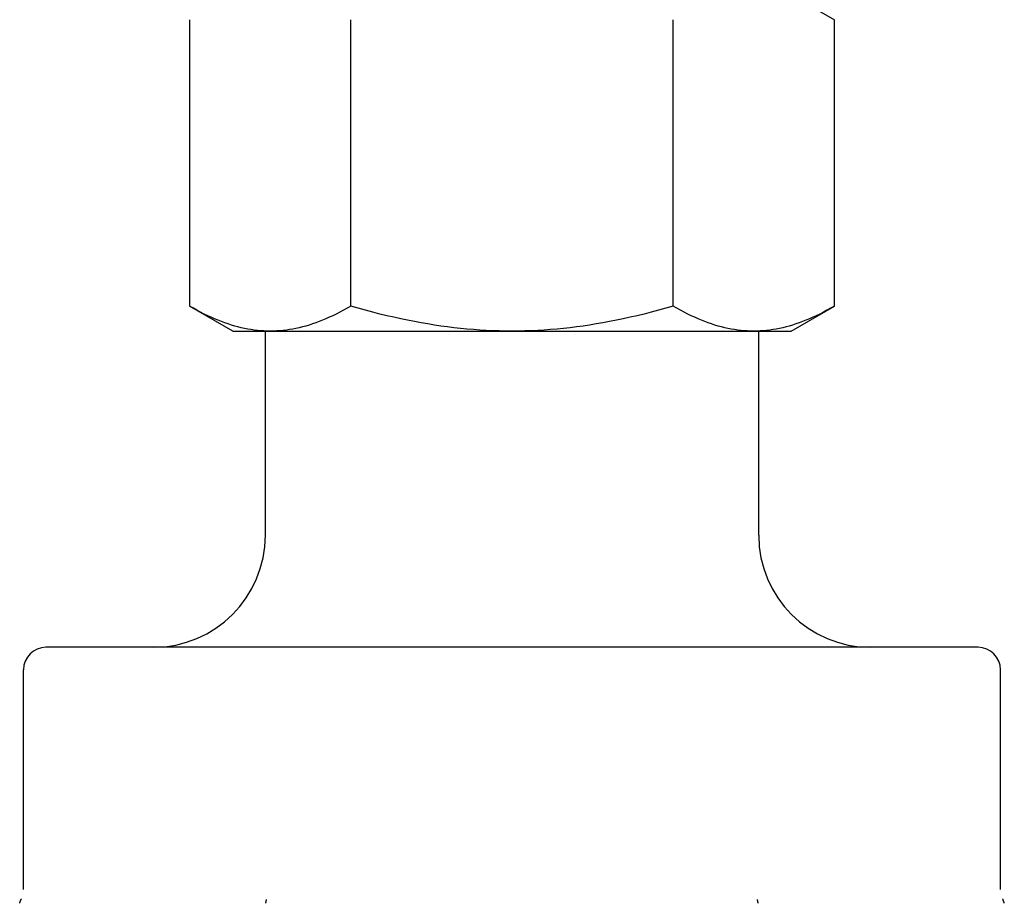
# Model space of a CAD drawing. Header units: millimetres. Extents: x 81 to 3803, y 32 to 438.
# Tile 3 of 16: x 308 to 352, y 257 to 297. Entities that reach past the tile are written whole.
import ezdxf

# ---------------------------------------------------------------- set-up
doc = ezdxf.new("R2010")
doc.units = ezdxf.units.MM
doc.layers.add('DETAIL', color=2, linetype='Continuous')

msp = doc.modelspace()

# ---------------------------------------------------------------- linework, layer by layer
at = {"layer": 'DETAIL'}
for p, q in [((342.543, 297.922), (344.469, 296.81)), ((315.717, 296.81), (315.717, 284.034)), ((322.905, 284.034), (322.905, 296.81)), ((337.281, 284.034), (337.281, 296.81)), ((344.469, 284.034), (344.469, 296.81)), ((317.643, 282.922), (315.717, 284.034)), ((342.543, 282.922), (344.469, 284.034)), ((317.643, 282.922), (319.311, 282.922)), ((319.093, 273.822), (319.093, 282.922)), ((319.311, 282.922), (330.093, 282.922)), ((330.093, 282.922), (340.875, 282.922)), ((340.875, 282.922), (342.543, 282.922)), ((341.093, 273.822), (341.093, 282.922)), ((309.38, 268.822), (309.308, 268.822)), ((318.243, 268.822), (309.38, 268.822)), ((321.229, 268.822), (318.243, 268.822)), ((338.956, 268.822), (321.229, 268.822)), ((341.942, 268.822), (338.956, 268.822)), ((350.806, 268.822), (341.942, 268.822)), ((350.877, 268.822), (350.806, 268.822)), ((308.308, 258.027), (308.308, 267.822)), ((351.877, 258.027), (351.877, 267.822))]:
    msp.add_line(p, q, dxfattribs=at)
at = {"layer": 'DETAIL', "flags": 128}
for points in [[(319.311, 282.922), (319.167, 282.924), (319.023, 282.93), (318.879, 282.939), (318.736, 282.953), (318.593, 282.97), (318.449, 282.991), (318.305, 283.015), (318.161, 283.044), (318.017, 283.076), (317.872, 283.112), (317.726, 283.151), (317.579, 283.195), (317.432, 283.242), (317.284, 283.294), (317.134, 283.349), (316.983, 283.408), (316.831, 283.472), (316.677, 283.539), (316.522, 283.611), (316.365, 283.686), (316.206, 283.767), (316.045, 283.851), (315.882, 283.94), (315.717, 284.034)], [(322.905, 284.034), (322.739, 283.94), (322.576, 283.851), (322.415, 283.767), (322.256, 283.686), (322.099, 283.611), (321.944, 283.539), (321.79, 283.472), (321.638, 283.408), (321.487, 283.349), (321.338, 283.294), (321.189, 283.242), (321.042, 283.195), (320.895, 283.151), (320.75, 283.112), (320.605, 283.076), (320.46, 283.044), (320.316, 283.015), (320.172, 282.991), (320.029, 282.97), (319.885, 282.953), (319.742, 282.939), (319.598, 282.93), (319.455, 282.924), (319.311, 282.922)], [(330.093, 282.922), (329.805, 282.924), (329.517, 282.93), (329.23, 282.939), (328.943, 282.953), (328.657, 282.97), (328.37, 282.991), (328.082, 283.015), (327.794, 283.044), (327.505, 283.076), (327.215, 283.112), (326.923, 283.151), (326.63, 283.195), (326.335, 283.242), (326.038, 283.294), (325.739, 283.349), (325.438, 283.408), (325.133, 283.472), (324.826, 283.539), (324.515, 283.611), (324.201, 283.686), (323.883, 283.767), (323.562, 283.851), (323.235, 283.94), (322.905, 284.034)], [(337.281, 284.034), (336.95, 283.94), (336.624, 283.851), (336.302, 283.767), (335.984, 283.686), (335.67, 283.611), (335.359, 283.539), (335.052, 283.472), (334.748, 283.408), (334.446, 283.349), (334.147, 283.294), (333.85, 283.242), (333.555, 283.195), (333.262, 283.151), (332.971, 283.112), (332.681, 283.076), (332.392, 283.044), (332.103, 283.015), (331.816, 282.991), (331.529, 282.97), (331.242, 282.953), (330.955, 282.939), (330.668, 282.93), (330.381, 282.924), (330.093, 282.922)], [(340.875, 282.922), (340.731, 282.924), (340.587, 282.93), (340.443, 282.939), (340.3, 282.953), (340.157, 282.97), (340.013, 282.991), (339.869, 283.015), (339.725, 283.044), (339.581, 283.076), (339.436, 283.112), (339.29, 283.151), (339.143, 283.195), (338.996, 283.242), (338.848, 283.294), (338.698, 283.349), (338.547, 283.408), (338.395, 283.472), (338.241, 283.539), (338.086, 283.611), (337.929, 283.686), (337.77, 283.767), (337.609, 283.851), (337.446, 283.94), (337.281, 284.034)], [(344.469, 284.034), (344.303, 283.94), (344.14, 283.851), (343.979, 283.767), (343.82, 283.686), (343.663, 283.611), (343.508, 283.539), (343.354, 283.472), (343.202, 283.408), (343.051, 283.349), (342.902, 283.294), (342.753, 283.242), (342.606, 283.195), (342.459, 283.151), (342.314, 283.112), (342.169, 283.076), (342.024, 283.044), (341.88, 283.015), (341.736, 282.991), (341.593, 282.97), (341.449, 282.953), (341.306, 282.939), (341.163, 282.93), (341.019, 282.924), (340.875, 282.922)], [(308.138, 257.407), (308.14, 257.415), (308.142, 257.422), (308.144, 257.43), (308.147, 257.437), (308.149, 257.445), (308.151, 257.452), (308.154, 257.46), (308.156, 257.467), (308.159, 257.475), (308.162, 257.482), (308.164, 257.49), (308.167, 257.497), (308.17, 257.504), (308.173, 257.512), (308.176, 257.519), (308.179, 257.526), (308.182, 257.534), (308.185, 257.541), (308.188, 257.548), (308.191, 257.555), (308.194, 257.563), (308.198, 257.57), (308.201, 257.577), (308.204, 257.584)], [(319.115, 257.407), (319.116, 257.415), (319.117, 257.422), (319.119, 257.43), (319.12, 257.437), (319.121, 257.445), (319.122, 257.452), (319.123, 257.46), (319.125, 257.467), (319.126, 257.475), (319.127, 257.482), (319.129, 257.49), (319.13, 257.497), (319.131, 257.504), (319.133, 257.512), (319.134, 257.519), (319.136, 257.526), (319.137, 257.534), (319.139, 257.541), (319.14, 257.548), (319.142, 257.555), (319.143, 257.563), (319.145, 257.57), (319.147, 257.577), (319.149, 257.584)], [(341.07, 257.407), (341.069, 257.415), (341.068, 257.422), (341.067, 257.43), (341.066, 257.437), (341.065, 257.445), (341.063, 257.452), (341.062, 257.46), (341.061, 257.467), (341.06, 257.475), (341.058, 257.482), (341.057, 257.49), (341.056, 257.497), (341.054, 257.504), (341.053, 257.512), (341.051, 257.519), (341.05, 257.526), (341.048, 257.534), (341.047, 257.541), (341.045, 257.548), (341.044, 257.555), (341.042, 257.563), (341.04, 257.57), (341.039, 257.577), (341.037, 257.584)], [(352.048, 257.407), (352.045, 257.415), (352.043, 257.422), (352.041, 257.43), (352.039, 257.437), (352.036, 257.445), (352.034, 257.452), (352.031, 257.46), (352.029, 257.467), (352.026, 257.475), (352.024, 257.482), (352.021, 257.49), (352.018, 257.497), (352.016, 257.504), (352.013, 257.512), (352.01, 257.519), (352.007, 257.526), (352.004, 257.534), (352.001, 257.541), (351.998, 257.548), (351.994, 257.555), (351.991, 257.563), (351.988, 257.57), (351.984, 257.577), (351.981, 257.584)]]:
    msp.add_lwpolyline(points, dxfattribs=at)
at = {"layer": 'DETAIL'}
for centre, radius, start, end in [((314.093, 273.822), 5, 270, 0), ((346.093, 273.822), 5, 180, 270), ((309.308, 267.822), 1, 90, 180), ((350.877, 267.822), 1, 0, 90), ((307.308, 258.027), 1, 333.6855, 335.1113), ((352.877, 258.027), 1, 204.8887, 206.3145)]:
    msp.add_arc(centre, radius, start, end, dxfattribs=at)

doc.saveas('drawing.dxf')
